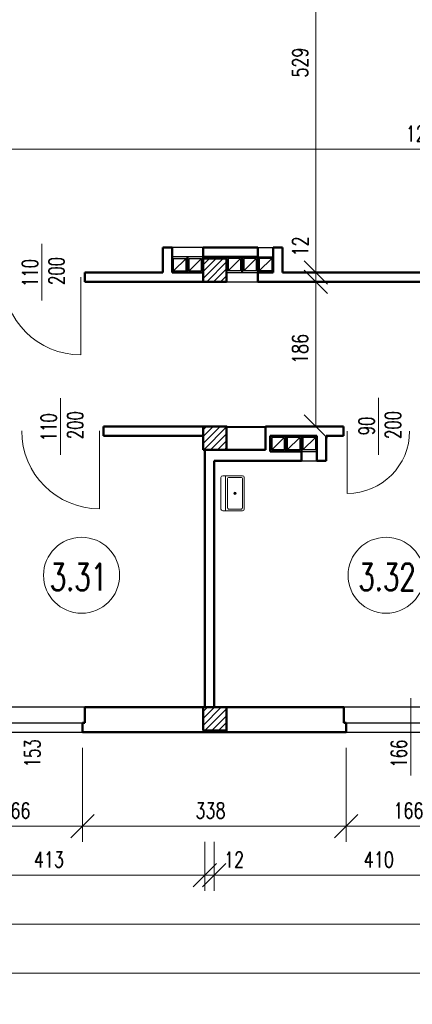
# Model space of a CAD drawing. Header units: millimetres. Extents: x -56112 to 30506, y -136199 to -2178.
# Tile 12 of 45: x 4039 to 9078, y -128903 to -116246. Entities that reach past the tile are written whole.
import ezdxf
from ezdxf.enums import TextEntityAlignment as Align

# ---------------------------------------------------------------- set-up
doc = ezdxf.new("R2010")
doc.units = ezdxf.units.MM
doc.header["$LTSCALE"] = 10
doc.header["$MEASUREMENT"] = 0
doc.header["$PDMODE"] = 35
doc.layers.get('0').update_dxf_attribs({"lineweight": 15})
for name, color, linetype, lineweight in [('L001', 1, 'Continuous', 18), ('L002', 2, 'Continuous', 25), ('L003', 3, 'Continuous', 50)]:
    doc.layers.add(name, color=color, linetype=linetype, lineweight=lineweight)
doc.layers.add('L004', color=4, linetype='Continuous')
doc.styles.get("Standard").update_dxf_attribs({"font": 'simplex.shx', "width": 0.75, "height": 200})
doc.dimstyles.new('1_100', dxfattribs={"dimtxt": 200, "dimasz": 300, "dimexe": 200, "dimexo": 200, "dimgap": 100, "dimtad": 1, "dimdec": 0, "dimlfac": 0.1, "dimtxsty": 'Standard', "dimblk": 'OBLIQUE', "dimcen": 250, "dimdle": 2, "dimclrt": 2, "dimadec": 0, "dimazin": 0, "dimtfac": 1, "dimtdec": 0, "dimtmove": 1, "dimatfit": 3, "dimfxl": 1, "dimarcsym": 0})
pattern_1 = [(45, (-4200, -82436.32), (-44.19417, 44.19417), [])]

# ---------------------------------------------------------------- blocks, each defined once
blk = doc.blocks.new('Zlewozmywak pojedyńczy - góra')
blk.add_line((-15, -3.999996), (15, -3.999996))
for points in [[(-13.5, 0), (13.5, 0)], [(-15, -18.499996), (-15, -1.5)], [(-13.5, -17.499996), (-13.5, -6.499996)], [(-12.5, -5.499996), (12.5, -5.499996)], [(13.5, -6.499996), (13.5, -17.499996)], [(15, -1.5), (15, -18.499996)], [(13.5, -19.999996), (-13.5, -19.999996)], [(12.5, -18.499996), (-12.5, -18.499996)]]:
    blk.add_lwpolyline(points)
for radius in [1, 0.5]:
    blk.add_circle((0, -11.999996), radius)
for centre, radius, start, end in [((-13.5, -1.5), 1.5, 90, 180), ((-12.5, -6.499996), 1, 90, 180), ((12.5, -6.499996), 1, 0, 90), ((13.5, -1.5), 1.5, 0, 90), ((-13.5, -18.499996), 1.5, 180, 270), ((-12.5, -17.499996), 1, 180, 270), ((12.5, -17.499996), 1, 270, 0), ((13.5, -18.499996), 1.5, 270, 0)]:
    blk.add_arc(centre, radius, start, end)
blk = doc.blocks.new('_Oblique')
at = {"layer": 'L004', "color": 0, "lineweight": -2}
blk.add_line((-0.5, -0.5), (0.5, 0.5), dxfattribs=at)
blk = doc.blocks.new('*D2148')
at = {"layer": 'Defpoints'}
for p in [(-3146, -125273), (3280, -125447), (-3146, -125669), (9334, -125881)]:
    blk.add_point(p, dxfattribs=at)
at = {"layer": 'L001'}
for p, q in [((-3146, -125473), (-3146, -125869)), ((9334, -125681), (9334, -125469)), ((9334, -125669), (-3146, -125669))]:
    blk.add_line(p, q, dxfattribs=at)
at = {"layer": 'L001', "xscale": 300, "yscale": 300, "zscale": 300, "rotation": 180}
blk.add_blockref('_Oblique', (-3146, -125669), dxfattribs=at)
at = {"layer": 'L001', "xscale": 300, "yscale": 300, "zscale": 300}
blk.add_blockref('_Oblique', (9334, -125669), dxfattribs=at)
at = {"layer": 'L001', "color": 2, "linetype": 'Continuous', "width": 0.75}
blk.add_text('1248', height=200, dxfattribs=at).set_placement((3030, -125447), align=Align.MIDDLE_LEFT)
blk = doc.blocks.new('*D2097')
at = {"layer": 'Defpoints'}
for p in [(7666, -121963), (7639, -124559), (7666, -127253), (7840, -127253)]:
    blk.add_point(p, dxfattribs=at)
at = {"layer": 'L001'}
for p, q in [((7840, -121963), (7840, -127253)), ((7866, -121963), (8040, -121963)), ((7866, -127253), (8040, -127253))]:
    blk.add_line(p, q, dxfattribs=at)
at = {"layer": 'L001', "xscale": 300, "yscale": 300, "zscale": 300}
for p, rotation in [((7840, -121963), 89.99999999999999), ((7840, -127253), 270)]:
    blk.add_blockref('_Oblique', p, dxfattribs=dict(at, rotation=rotation))
at = {"layer": 'L001', "color": 2, "linetype": 'Continuous', "width": 0.75}
blk.add_text('529', height=200, rotation=90, dxfattribs=at).set_placement((7639, -124748), align=Align.MIDDLE_LEFT)
blk = doc.blocks.new('*D1681')
at = {"layer": 'Defpoints'}
for p in [(7840, -126941), (7666, -127253), (7840, -127373), (8104, -127373)]:
    blk.add_point(p, dxfattribs=at)
at = {"layer": 'L001'}
for p, q in [((7840, -126834), (7840, -127253)), ((7840, -127253), (7840, -127373)), ((7866, -127253), (8040, -127253)), ((7904, -127373), (7640, -127373)), ((7840, -127375), (7840, -127373))]:
    blk.add_line(p, q, dxfattribs=at)
at = {"layer": 'L001', "xscale": 300, "yscale": 300, "zscale": 300}
for p, rotation in [((7840, -127253), 270), ((7840, -127373), 90)]:
    blk.add_blockref('_Oblique', p, dxfattribs=dict(at, rotation=rotation))
at = {"layer": 'L001', "color": 2, "linetype": 'Continuous', "width": 0.75}
blk.add_text('12', height=200, rotation=90, dxfattribs=at).set_placement((7640, -127048), align=Align.MIDDLE_LEFT)
blk = doc.blocks.new('*D2098')
at = {"layer": 'Defpoints'}
for p in [(8104, -127373), (7639, -128254), (7840, -129233), (7988, -129233)]:
    blk.add_point(p, dxfattribs=at)
at = {"layer": 'L001'}
for p, q in [((7904, -127373), (7640, -127373)), ((7840, -127373), (7840, -129233)), ((7788, -129233), (7640, -129233))]:
    blk.add_line(p, q, dxfattribs=at)
at = {"layer": 'L001', "xscale": 300, "yscale": 300, "zscale": 300}
for p, rotation in [((7840, -127373), 90), ((7840, -129233), 270)]:
    blk.add_blockref('_Oblique', p, dxfattribs=dict(at, rotation=rotation))
at = {"layer": 'L001', "color": 2, "linetype": 'Continuous', "width": 0.75}
blk.add_text('186', height=200, rotation=90, dxfattribs=at).set_placement((7639, -128429), align=Align.MIDDLE_LEFT)
blk = doc.blocks.new('*D2107')
at = {"layer": 'Defpoints'}
for p in [(-40196, -133163), (15134, -133163), (-12827, -135398), (15134, -135632)]:
    blk.add_point(p, dxfattribs=at)
at = {"layer": 'L001'}
for p, q in [((-40196, -133363), (-40196, -135832)), ((15134, -133363), (15134, -135832)), ((-40196, -135632), (15134, -135632))]:
    blk.add_line(p, q, dxfattribs=at)
at = {"layer": 'L001', "xscale": 300, "yscale": 300, "zscale": 300, "rotation": 180}
blk.add_blockref('_Oblique', (-40196, -135632), dxfattribs=at)
at = {"layer": 'L001', "xscale": 300, "yscale": 300, "zscale": 300}
blk.add_blockref('_Oblique', (15134, -135632), dxfattribs=at)
at = {"layer": 'L001', "color": 2, "linetype": 'Continuous', "width": 0.75}
blk.add_text('5533', height=200, dxfattribs=at).set_placement((-13092, -135398), align=Align.MIDDLE_LEFT)
blk = doc.blocks.new('*D2028')
at = {"layer": 'Defpoints'}
for p in [(-43796, -129503), (22164, -132263), (-10767, -136061), (22164, -136262)]:
    blk.add_point(p, dxfattribs=at)
at = {"layer": 'L001'}
for p, q in [((-43796, -129703), (-43796, -136462)), ((22164, -132463), (22164, -136462)), ((-43796, -136262), (22164, -136262))]:
    blk.add_line(p, q, dxfattribs=at)
at = {"layer": 'L001', "xscale": 300, "yscale": 300, "zscale": 300, "rotation": 180}
blk.add_blockref('_Oblique', (-43796, -136262), dxfattribs=at)
at = {"layer": 'L001', "xscale": 300, "yscale": 300, "zscale": 300}
blk.add_blockref('_Oblique', (22164, -136262), dxfattribs=at)
at = {"layer": 'L001', "color": 2, "linetype": 'Continuous', "width": 0.75}
blk.add_text('6596', height=200, dxfattribs=at).set_placement((-11028, -136061), align=Align.MIDDLE_LEFT)
blk = doc.blocks.new('*D2033')
at = {"layer": 'Defpoints'}
for p in [(8229, -133163), (9889, -133163), (9010, -134171), (9889, -134372)]:
    blk.add_point(p, dxfattribs=at)
at = {"layer": 'L001'}
for p, q in [((8229, -133363), (8229, -134572)), ((9889, -133363), (9889, -134572)), ((8229, -134372), (9889, -134372))]:
    blk.add_line(p, q, dxfattribs=at)
at = {"layer": 'L001', "xscale": 300, "yscale": 300, "zscale": 300, "rotation": 180}
blk.add_blockref('_Oblique', (8229, -134372), dxfattribs=at)
at = {"layer": 'L001', "xscale": 300, "yscale": 300, "zscale": 300}
blk.add_blockref('_Oblique', (9889, -134372), dxfattribs=at)
at = {"layer": 'L001', "color": 2, "linetype": 'Continuous', "width": 0.75}
blk.add_text('166', height=200, dxfattribs=at).set_placement((8835, -134171), align=Align.MIDDLE_LEFT)
blk = doc.blocks.new('*D2034')
at = {"layer": 'Defpoints'}
for p in [(6536, -134372), (10634, -134372), (8634, -134801), (6536, -135002)]:
    blk.add_point(p, dxfattribs=at)
at = {"layer": 'L001'}
for p, q in [((6536, -134572), (6536, -135202)), ((10634, -134572), (10634, -135202)), ((10634, -135002), (6536, -135002))]:
    blk.add_line(p, q, dxfattribs=at)
at = {"layer": 'L001', "xscale": 300, "yscale": 300, "zscale": 300, "rotation": 180}
blk.add_blockref('_Oblique', (6536, -135002), dxfattribs=at)
at = {"layer": 'L001', "xscale": 300, "yscale": 300, "zscale": 300}
blk.add_blockref('_Oblique', (10634, -135002), dxfattribs=at)
at = {"layer": 'L001', "color": 2, "linetype": 'Continuous', "width": 0.75}
blk.add_text('410', height=200, dxfattribs=at).set_placement((8456, -134801), align=Align.MIDDLE_LEFT)
blk = doc.blocks.new('*D2042')
at = {"layer": 'Defpoints'}
for p in [(3184, -133163), (4844, -133163), (3965, -134171), (4844, -134372)]:
    blk.add_point(p, dxfattribs=at)
at = {"layer": 'L001'}
for p, q in [((3184, -133363), (3184, -134572)), ((4844, -133363), (4844, -134572)), ((3184, -134372), (4844, -134372))]:
    blk.add_line(p, q, dxfattribs=at)
at = {"layer": 'L001', "xscale": 300, "yscale": 300, "zscale": 300, "rotation": 180}
blk.add_blockref('_Oblique', (3184, -134372), dxfattribs=at)
at = {"layer": 'L001', "xscale": 300, "yscale": 300, "zscale": 300}
blk.add_blockref('_Oblique', (4844, -134372), dxfattribs=at)
at = {"layer": 'L001', "color": 2, "linetype": 'Continuous', "width": 0.75}
blk.add_text('166', height=200, dxfattribs=at).set_placement((3790, -134171), align=Align.MIDDLE_LEFT)
blk = doc.blocks.new('*D2043')
at = {"layer": 'Defpoints'}
for p in [(2284, -134372), (6416, -134372), (4399, -134801), (2284, -135002)]:
    blk.add_point(p, dxfattribs=at)
at = {"layer": 'L001'}
for p, q in [((2284, -134572), (2284, -135202)), ((6416, -134572), (6416, -135202)), ((6416, -135002), (2284, -135002))]:
    blk.add_line(p, q, dxfattribs=at)
at = {"layer": 'L001', "xscale": 300, "yscale": 300, "zscale": 300, "rotation": 180}
blk.add_blockref('_Oblique', (2284, -135002), dxfattribs=at)
at = {"layer": 'L001', "xscale": 300, "yscale": 300, "zscale": 300}
blk.add_blockref('_Oblique', (6416, -135002), dxfattribs=at)
at = {"layer": 'L001', "color": 2, "linetype": 'Continuous', "width": 0.75}
blk.add_text('413', height=200, dxfattribs=at).set_placement((4221, -134801), align=Align.MIDDLE_LEFT)
blk = doc.blocks.new('*D1752')
at = {"layer": 'Defpoints'}
for p in [(6416, -134372), (6536, -134372), (6416, -135002), (6770, -135002)]:
    blk.add_point(p, dxfattribs=at)
at = {"layer": 'L001'}
for p, q in [((6416, -134572), (6416, -135202)), ((6536, -134572), (6536, -135202)), ((6414, -135002), (6416, -135002)), ((6536, -135002), (6416, -135002)), ((6877, -135002), (6536, -135002))]:
    blk.add_line(p, q, dxfattribs=at)
at = {"layer": 'L001', "xscale": 300, "yscale": 300, "zscale": 300}
blk.add_blockref('_Oblique', (6416, -135002), dxfattribs=at)
at = {"layer": 'L001', "xscale": 300, "yscale": 300, "zscale": 300, "rotation": 180}
blk.add_blockref('_Oblique', (6536, -135002), dxfattribs=at)
at = {"layer": 'L001', "color": 2, "linetype": 'Continuous', "width": 0.75}
blk.add_text('12', height=200, dxfattribs=at).set_placement((6663, -134802), align=Align.MIDDLE_LEFT)
blk = doc.blocks.new('*D2047')
at = {"layer": 'Defpoints'}
for p in [(4844, -133163), (8229, -133163), (6487, -134171), (8229, -134372)]:
    blk.add_point(p, dxfattribs=at)
at = {"layer": 'L001'}
for p, q in [((4844, -133363), (4844, -134572)), ((8229, -133363), (8229, -134572)), ((4844, -134372), (8229, -134372))]:
    blk.add_line(p, q, dxfattribs=at)
at = {"layer": 'L001', "xscale": 300, "yscale": 300, "zscale": 300, "rotation": 180}
blk.add_blockref('_Oblique', (4844, -134372), dxfattribs=at)
at = {"layer": 'L001', "xscale": 300, "yscale": 300, "zscale": 300}
blk.add_blockref('_Oblique', (8229, -134372), dxfattribs=at)
at = {"layer": 'L001', "color": 2, "linetype": 'Continuous', "width": 0.75}
blk.add_text('338', height=200, dxfattribs=at).set_placement((6295, -134171), align=Align.MIDDLE_LEFT)
blk = doc.blocks.new('*D1793')
at = {"layer": 'Defpoints'}
for p in [(9101, -125669), (9454, -125669), (9454, -125776), (9334, -125993)]:
    blk.add_point(p, dxfattribs=at)
at = {"layer": 'L001'}
for p, q in [((9334, -125793), (9334, -125469)), ((9454, -125576), (9454, -125469)), ((8994, -125669), (9334, -125669)), ((9334, -125669), (9454, -125669)), ((9456, -125669), (9454, -125669))]:
    blk.add_line(p, q, dxfattribs=at)
at = {"layer": 'L001', "xscale": 300, "yscale": 300, "zscale": 300}
blk.add_blockref('_Oblique', (9334, -125669), dxfattribs=at)
at = {"layer": 'L001', "xscale": 300, "yscale": 300, "zscale": 300, "rotation": 180}
blk.add_blockref('_Oblique', (9454, -125669), dxfattribs=at)
at = {"layer": 'L001', "color": 2, "linetype": 'Continuous', "width": 0.75}
blk.add_text('12', height=200, dxfattribs=at).set_placement((8994, -125469), align=Align.MIDDLE_LEFT)

msp = doc.modelspace()

# ---------------------------------------------------------------- hatches: boundary and pattern name
at = {"layer": 'L001'}
h = msp.add_hatch(dxfattribs=at)
h.set_pattern_fill('ANSI31', color=256, scale=500, style=0)
h.set_pattern_definition(pattern_1)
h.paths.add_polyline_path([(6694, -119314.9), (6394, -119314.9), (6394, -119614.9), (6694, -119614.9)], flags=16)
h = msp.add_hatch(dxfattribs=at)
h.set_pattern_fill('ANSI31', color=256, scale=500, style=0)
h.set_pattern_definition(pattern_1)
h.paths.add_polyline_path([(6694, -121474.9), (6394, -121474.9), (6394, -121774.9), (6694, -121774.9)], flags=16)
h = msp.add_hatch(dxfattribs=at)
h.set_pattern_fill('ANSI31', color=256, scale=500, style=0)
h.set_pattern_definition(pattern_1)
h.paths.add_polyline_path([(6694, -125084.9), (6394, -125084.9), (6394, -125384.9), (6694, -125384.9)], flags=16)

# ---------------------------------------------------------------- linework, layer by layer
at = {"layer": 'Defpoints'}
msp.add_3dface([(-51868.7, -106499.4, 0), (30505.6, -106499.4, 0), (30505.6, -136199.4, 0), (-51868.7, -136199.4, 0)], dxfattribs=at)
at = {"layer": 'L001'}
for p, q in [((4324, -119128.6), (4324, -119857.7)), ((4824, -119554.9, 70), (4824, -120554.9, 70)), ((4564, -121110.3), (4564, -121839.4)), ((8644, -121108.6), (8644, -121837.7)), ((6694, -121474.9), (7194, -121474.9)), ((6694, -121486.9), (7194, -121486.9)), ((5064, -121533.1, 70), (5064, -122533.1, 70)), ((8244, -121534.9, 70), (8244, -122334.9, 70)), ((9059, -124967.4), (9059, -125963.6))]:
    msp.add_line(p, q, dxfattribs=at)
for centre in [(4832.9, -123388.1), (8741.5, -123388.1)]:
    msp.add_circle(centre, 488.1, dxfattribs=at)
for centre, radius, start, end in [((4824, -119554.9, 70), 1000, 180, 270), ((5064, -121533.1), 1000, 180, 270), ((8244, -121534.9, 70), 800, 270, 0)]:
    msp.add_arc(centre, radius, start, end, dxfattribs=at)
at = {"layer": 'L002'}
for p, q in [((6394, -119174.9), (5994, -119174.9)), ((7094, -119174.9), (7294, -119174.9)), ((6394, -119294.9), (5994, -119294.9)), ((6014, -119474.9), (6014, -119314.9)), ((6014, -119314.9), (6174, -119314.9)), ((6174, -119314.9), (6014, -119474.9)), ((6174, -119474.9), (6174, -119314.9)), ((6374, -119314.9), (6214, -119474.9)), ((6214, -119314.9), (6374, -119314.9)), ((6214, -119474.9), (6214, -119314.9)), ((6374, -119474.9), (6374, -119314.9)), ((6874, -119314.9), (6714, -119314.9)), ((6714, -119474.9), (6874, -119314.9)), ((6714, -119314.9), (6714, -119474.9)), ((6874, -119314.9), (6874, -119474.9)), ((7074, -119314.9), (6914, -119314.9)), ((6914, -119474.9), (7074, -119314.9)), ((6914, -119314.9), (6914, -119474.9)), ((7074, -119314.9), (7074, -119474.9)), ((7094, -119294.9), (7294, -119294.9)), ((7114, -119314.9), (7114, -119474.9)), ((7274, -119314.9), (7114, -119314.9)), ((7114, -119474.9), (7274, -119314.9)), ((7274, -119314.9), (7274, -119474.9)), ((6014, -119474.9), (6174, -119474.9)), ((6214, -119474.9), (6374, -119474.9)), ((6874, -119474.9), (6714, -119474.9)), ((7074, -119474.9), (6914, -119474.9)), ((7274, -119474.9), (7114, -119474.9)), ((6694, -119494.9), (7094, -119494.9)), ((6694, -119614.9), (7094, -119614.9)), ((7434, -121614.9), (7274, -121614.9)), ((7274, -121774.9), (7434, -121614.9)), ((7274, -121614.9), (7274, -121774.9)), ((7434, -121614.9), (7434, -121774.9)), ((7634, -121614.9), (7474, -121614.9)), ((7474, -121614.9), (7474, -121774.9)), ((7474, -121774.9), (7634, -121614.9)), ((7634, -121614.9), (7634, -121774.9)), ((7834, -121614.9), (7674, -121614.9)), ((7674, -121614.9), (7674, -121774.9)), ((7674, -121774.9), (7834, -121614.9)), ((7834, -121614.9), (7834, -121774.9)), ((7434, -121774.9), (7274, -121774.9)), ((7634, -121774.9), (7474, -121774.9)), ((7654, -121794.9), (7854, -121794.9)), ((7834, -121774.9), (7674, -121774.9)), ((7654, -121914.9), (7854, -121914.9)), ((4874, -125084.9), (3154, -125084.9)), ((9919, -125084.9), (8199, -125084.9)), ((3184, -125284.9), (4844, -125284.9)), ((8229, -125284.9), (9889, -125284.9)), ((3184, -125404.9), (4844, -125404.9)), ((8229, -125404.9), (9889, -125404.9))]:
    msp.add_line(p, q, dxfattribs=at)
at = {"layer": 'L003'}
for p, q in [((5874, -119174.9), (5874, -119494.9)), ((5994, -119174.9), (5874, -119174.9)), ((5994, -119494.9), (5994, -119174.9)), ((7094, -119174.9), (6394, -119174.9)), ((6394, -119494.9), (6394, -119174.9)), ((7094, -119174.9), (7094, -119614.9)), ((7414, -119174.9), (7294, -119174.9)), ((7294, -119174.9), (7294, -119494.9)), ((7414, -119494.9), (7414, -119174.9)), ((6194, -119494.9), (6194, -119294.9)), ((7094, -119294.9), (6394, -119294.9)), ((6694, -119294.9), (6694, -119494.9)), ((6894, -119294.9), (6894, -119494.9)), ((5874, -119494.9), (4874, -119494.9)), ((4874, -119494.9), (4874, -119614.9)), ((6694, -119614.9), (4874, -119614.9)), ((6394, -119494.9), (5994, -119494.9)), ((7294, -119494.9), (7094, -119494.9)), ((9454, -119614.9), (7094, -119614.9)), ((9334, -119494.9), (7414, -119494.9)), ((6394, -121474.9), (5114, -121474.9)), ((5114, -121474.9), (5114, -121594.9)), ((8194, -121474.9), (7194, -121474.9)), ((7194, -121474.9), (7194, -121774.9)), ((8194, -121474.9), (8194, -121594.9)), ((6394, -121594.9), (5114, -121594.9)), ((6394, -121594.9), (5114, -121594.9)), ((7854, -121594.9), (7254, -121594.9)), ((7254, -121594.9), (7254, -121794.9)), ((7454, -121594.9), (7454, -121794.9)), ((7654, -121594.9), (7654, -121914.9)), ((7854, -121594.9), (7854, -121914.9)), ((8194, -121594.9), (7974, -121594.9)), ((7974, -121594.9), (7974, -121914.9)), ((6414, -121774.9), (6414, -125084.9)), ((7194, -121774.9), (6694, -121774.9)), ((7654, -121794.9), (7254, -121794.9)), ((7654, -121914.9), (6534, -121914.9)), ((6534, -121914.9), (6534, -125084.9)), ((7854, -121914.9), (7974, -121914.9)), ((6394, -125084.9), (4874, -125084.9)), ((4874, -125084.9), (4874, -125284.9)), ((8199, -125084.9), (6694, -125084.9)), ((8199, -125084.9), (8199, -125284.9)), ((4844, -125404.9), (4844, -125284.9)), ((4844, -125284.9), (4874, -125284.9)), ((8199, -125284.9), (8229, -125284.9)), ((8229, -125404.9), (8229, -125284.9)), ((8229, -125404.9), (4844, -125404.9))]:
    msp.add_line(p, q, dxfattribs=at)
at = {"layer": 'L003', "flags": 128}
for points in [[(6394, -119614.9), (6694, -119614.9), (6694, -119314.9), (6394, -119314.9)], [(6394, -121774.9), (6694, -121774.9), (6694, -121474.9), (6394, -121474.9)], [(6394, -125384.9), (6694, -125384.9), (6694, -125084.9), (6394, -125084.9)]]:
    msp.add_lwpolyline(points, close=True, dxfattribs=at)
at = {"layer": 'L004'}
msp.add_3dface([(29505.6, -107499.4, 0), (-50868.7, -107499.4, 0), (-50868.7, -135199.4, 0), (29505.6, -135199.4, 0)], dxfattribs=at)

# ---------------------------------------------------------------- block references
at = {"layer": 'L001', "xscale": 14.99999999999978, "yscale": 15.00000000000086, "zscale": 15, "rotation": 90}
msp.add_blockref('Zlewozmywak pojedyńczy - góra', (6622.1, -122333.6), dxfattribs=at)

# ---------------------------------------------------------------- texts
at = {"layer": 'L001', "width": 0.7}
for s, p in [('110', (4331.5, -119503)), ('200', (4670.8, -119476.3)), ('110', (4571.5, -121484.7)), ('200', (4910.8, -121458)), ('90', (8651.5, -121468.6)), ('200', (8990.8, -121456.3)), ('153', (4360.8, -125677.9)), ('166', (9066.5, -125681.2))]:
    msp.add_text(s, height=200, rotation=90, dxfattribs=at).set_placement(p, align=Align.BOTTOM_CENTER)
for s, p in [('3.31', (4793.2, -123689.9)), ('3.32', (8754.3, -123689.9))]:
    msp.add_text(s, height=350, dxfattribs=at).set_placement(p, align=Align.BOTTOM_CENTER)

# ---------------------------------------------------------------- dimensions: what is measured, and where the dimension line sits
at = {"layer": 'L001'}
for base, p1, p2, angle, picture, middle in [((7840.1, -119494.9), (7666.2, -114204.9), (7666.2, -119494.9), 270, '*D2097', (7639.1, -116775.9)), ((-3146, -117910.8), (9334, -118123), (-3146, -117514.9), 180, '*D2148', (3301.9, -117689.2)), ((7840.1, -121474.9), (8103.7, -119614.9), (7988, -121474.9), 270, '*D2098', (7639.1, -120470.9)), ((2284, -127243.9), (6416.5, -126613.8), (2284, -126613.8), 180, '*D2043', (4420.7, -127042.8)), ((6536.5, -127243.9), (10634, -126613.8), (6536.5, -126613.8), 180, '*D2034', (8655.7, -127042.8))]:
    dim = msp.add_linear_dim(base=base, p1=p1, p2=p2, angle=angle, dimstyle='1_100', override={"dimtad": 0}, dxfattribs=at)
    dim.commit()
    dim.dimension.update_dxf_attribs({"geometry": picture, "text_midpoint": middle, "dimtype": 160, "insert": (0, 7758.2)})
dim = msp.add_linear_dim(base=(9454, -117910.8), p1=(9334, -118234.9), p2=(9454, -118017.8), dimstyle='1_100', dxfattribs=at)
dim.commit()
dim.dimension.update_dxf_attribs({"geometry": '*D1793', "text_midpoint": (9079.4, -117910.8), "dimtype": 160, "insert": (0, 7758.2)})
for base, p1, p2, angle, picture, middle in [((7840.1, -119614.9), (7666.2, -119494.9), (8103.7, -119614.9), 270, '*D1681', (7840.1, -119161.5)), ((6416.5, -127243.9), (6536.5, -126613.8), (6416.5, -126613.8), 180, '*D1752', (6791.1, -127243.9))]:
    dim = msp.add_linear_dim(base=base, p1=p1, p2=p2, angle=angle, dimstyle='1_100', dxfattribs=at)
    dim.commit()
    dim.dimension.update_dxf_attribs({"geometry": picture, "text_midpoint": middle, "dimtype": 160, "insert": (0, 7758.2)})
for base, p1, p2, picture, middle, set_off in [((22164, -128503.9), (-43796, -121744.9), (22164, -124504.9), '*D2028', (-10792, -128302.9), (0, 7758.2)), ((15134, -127873.9), (-40196, -125404.9), (15134, -125404.9), '*D2107', (-12848.9, -127639.4), (0, 7758.2)), ((4844, -126613.8), (3184, -125404.9), (4844, -125404.9), '*D2042', (3940, -126412.8), (0, 7758.2)), ((8228.9970215, -126613.8235966), (4843.9970215, -125404.8881739), (8228.9970215, -125404.8881739), '*D2047', (6466.0684501, -126412.7946332), (0, 7758.2403119)), ((9889, -126613.8), (8229, -125404.9), (9889, -125404.9), '*D2033', (8985, -126412.8), (0, 7758.2))]:
    dim = msp.add_linear_dim(base=base, p1=p1, p2=p2, dimstyle='1_100', override={"dimtad": 0}, dxfattribs=at)
    dim.commit()
    dim.dimension.update_dxf_attribs({"geometry": picture, "text_midpoint": middle, "dimtype": 160, "insert": set_off})

doc.saveas('drawing.dxf')
